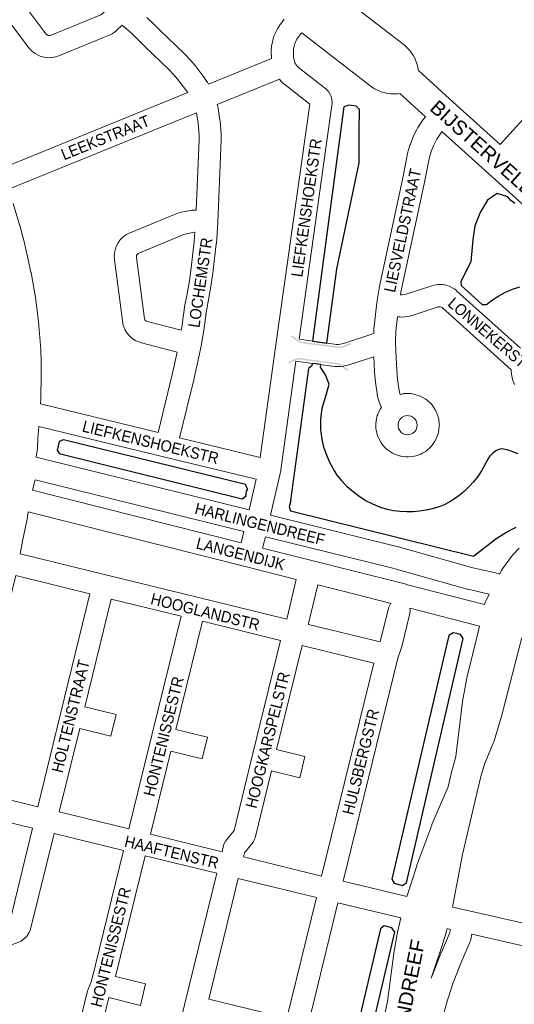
# Model space of a CAD drawing. Header units: metres. Extents: x 123817 to 142006, y 393105 to 406084.
# Tile 23 of 138: x 128319 to 128655, y 399306 to 399973. Entities that reach past the tile are written whole.
import ezdxf
from ezdxf.enums import TextEntityAlignment as Align

# ---------------------------------------------------------------- set-up
doc = ezdxf.new("R2010")
doc.units = ezdxf.units.M
doc.header["$MEASUREMENT"] = 0
doc.styles.add('Style-Arial', font='arial.ttf')

# ---------------------------------------------------------------- blocks, each defined once
blk = doc.blocks.new('gg0-viaduct_132')
at = {"linetype": 'Continuous', "lineweight": 0}
blk.add_hatch(color=7, dxfattribs=at).paths.add_polyline_path([(-55.8, -16.9), (-58, -14), (-40, 0), (40, 0), (58, -14), (55.8, -16.9), (38.7, -3.7), (-38.7, -3.7)])
blk = doc.blocks.new('gg0-viaduct_133')
at = {"linetype": 'Continuous', "lineweight": 0}
blk.add_hatch(color=7, dxfattribs=at).paths.add_polyline_path([(-55.8, -16.9), (-58, -14), (-40, 0), (40, 0), (58, -14), (55.8, -16.9), (38.7, -3.7), (-38.7, -3.7)])

msp = doc.modelspace()

# ---------------------------------------------------------------- linework, layer by layer
at = {"color": 9, "linetype": 'Continuous', "lineweight": 0, "flags": 128}
for points in [[(128339.71, 399962.64), (128338.59, 399962.72), (128337.6, 399963.27), (128337.53, 399963.32), (128337.13, 399963.78), (128320.72, 399985.55), (128320.29, 399986.23), (128320.28, 399986.26), (128320.1, 399987.19), (128320.16, 399987.87), (128320.51, 399988.76), (128320.7, 399989.05), (128337.73, 400011.12), (128374.65, 399982.57), (128377.81, 399979.88), (128375.12, 399977.32), (128374.38, 399976.76), (128340.53, 399962.89), (128339.72, 399962.64), (128339.71, 399962.64)], [(128305.52, 399872.06), (128433.17, 399923.99), (128431.71, 399926.06), (128426.36, 399932.96), (128423.87, 399935.94), (128420.48, 399939.57), (128404.11, 399955.15), (128403.93, 399955.34), (128399.6, 399959.76), (128395.25, 399963.93), (128388.82, 399969.64), (128385.15, 399966.15), (128384.48, 399965.58), (128382.62, 399964.19), (128381.87, 399963.69), (128380.96, 399963.25), (128345.9, 399948.88), (128345.24, 399948.64), (128343.53, 399948.12), (128342.64, 399947.9), (128342.36, 399947.86), (128340.96, 399947.67), (128339.37, 399947.62), (128336.55, 399947.84), (128335.82, 399947.93), (128335, 399948.12), (128333.64, 399948.52), (128332.17, 399949.14), (128329.7, 399950.49), (128329.55, 399950.57), (128328.4, 399951.39), (128327.33, 399952.32), (128326.57, 399953.07), (128325.64, 399954.13), (128325.55, 399954.24), (128325.31, 399954.54), (128308.55, 399976.78)], [(128498.58, 399973.64), (128498.14, 399973.14), (128498.04, 399973.03), (128497.82, 399972.75), (128496.21, 399970.63), (128495.88, 399970.17), (128494.43, 399967.93), (128494.05, 399967.26), (128491.92, 399963.09), (128491.55, 399962.24), (128491.27, 399961.29), (128490.2, 399956.42), (128490.06, 399955.53), (128489.81, 399953.05), (128489.91, 399953.05), (128489.78, 399952.32), (128489.78, 399952.15), (128489.9, 399947.16), (128489.9, 399947.11), (128447.29, 399929.74), (128446.49, 399931.09), (128446.18, 399931.56), (128443.87, 399934.84), (128443.67, 399935.11), (128438.13, 399942.26), (128437.96, 399942.47), (128435.25, 399945.72), (128435.24, 399945.73), (128434.98, 399946.02), (128431.3, 399949.96), (128430.99, 399950.28), (128414.55, 399965.93), (128410.24, 399970.33), (128410.07, 399970.5), (128405.52, 399974.86)], [(128510.46, 399964.45), (128509.6, 399963.47), (128508.32, 399961.77), (128507.23, 399960.1), (128505.71, 399957.12), (128504.94, 399953.63), (128504.79, 399952.04), (128504.88, 399948), (128505.21, 399945.86), (128505.47, 399944.99), (128505.84, 399944.12), (128506.2, 399943.47), (128507.66, 399941.65), (128508.36, 399941.04), (128526.89, 399926.54), (128528.01, 399925.45), (128528.62, 399924.62), (128529.54, 399923.14), (128530.24, 399921.72), (128530.53, 399920.72), (128530.89, 399919.02), (128531.05, 399917.46), (128531.04, 399917.07), (128531, 399916.2), (128530.94, 399915.54), (128508.65, 399756.82), (128532.65, 399753.45), (128534.08, 399753.32), (128535.33, 399753.33), (128536.46, 399753.46), (128538.71, 399754), (128559.23, 399760.66), (128559.29, 399762.9), (128559.33, 399763.54), (128561.35, 399781.46), (128561.37, 399781.58), (128561.39, 399781.79), (128562.89, 399791.24), (128562.97, 399791.64), (128578.75, 399865.15), (128582.43, 399883.59), (128582.63, 399884.39), (128584.03, 399888.78), (128584.13, 399889.08), (128584.13, 399889.09), (128585.72, 399893.42), (128586.07, 399894.23), (128588.74, 399899.49), (128589.18, 399900.25), (128592.79, 399905.68), (128593.19, 399906.24), (128594.3, 399907.61)], [(128644.99, 399888.84), (128653.83, 399898.57), (128688.26, 399936.5), (128688.26, 399936.5), (128688.26, 399936.5), (128690.85, 399939.35), (128703.62, 399932.71), (128708.65, 399928.18), (128708.65, 399928.18), (128720.42, 399917.57), (128720.42, 399917.57), (128720.42, 399917.57), (128732.14, 399907), (128738.55, 399901.22), (128740.96, 399903.87), (128752.06, 399893.79), (128701.57, 399838.18), (128701.37, 399838.02)], [(128482.24, 399676.71), (128427.68, 399689.97), (128437.51, 399730.24), (128437.55, 399730.43), (128442.24, 399752.03), (128442.26, 399752.21), (128442.32, 399752.41), (128443.99, 399762.69), (128444.02, 399762.86), (128445.88, 399776.05), (128447.56, 399784.8), (128447.59, 399784.96), (128449.11, 399793.93), (128449.14, 399794.09), (128450.46, 399803.1), (128450.49, 399803.34), (128452.55, 399821.42), (128452.58, 399821.71), (128453.63, 399835.83), (128453.63, 399836.04), (128453.64, 399836.07), (128455.95, 399891.75), (128455.96, 399892.06), (128455.95, 399892.24), (128455.87, 399895.54), (128455.85, 399896), (128455.08, 399904.76), (128455.03, 399905.21), (128453.84, 399913.13), (128453.74, 399913.68), (128453.22, 399915.96), (128495.29, 399933.1), (128496.37, 399931.76), (128496.46, 399931.64), (128497.23, 399930.85), (128498.57, 399929.66), (128498.93, 399929.36), (128515.87, 399916.11), (128492.75, 399751.48), (128482.24, 399676.71)], [(128311.38, 399858.24), (128439.11, 399910.22), (128440.16, 399903.22), (128440.88, 399894.93), (128440.95, 399892.12), (128438.97, 399844.3), (128437.72, 399844.38), (128436.01, 399844.28), (128432.57, 399843.68), (128432.55, 399843.68), (128432.01, 399843.56), (128426.38, 399842.14), (128425.37, 399841.8), (128392.97, 399828.46), (128392.07, 399828.02), (128391.59, 399827.72), (128390.42, 399826.92), (128389.21, 399825.89), (128387.27, 399823.84), (128386.97, 399823.5), (128386.05, 399822.12), (128384.76, 399819.61), (128384.38, 399818.74), (128384.06, 399817.61), (128383.52, 399814.84), (128383.64, 399814.83), (128383.38, 399813.41), (128383.39, 399813.12), (128383.46, 399811.33), (128383.52, 399810.65), (128389.15, 399767.61), (128389.54, 399766.01), (128389.71, 399765.58), (128390.84, 399763), (128391.94, 399761.2), (128393.75, 399759.03), (128393.77, 399759.01), (128395.32, 399757.61), (128397.65, 399756.03), (128398.1, 399755.75), (128399.27, 399755.21), (128401.18, 399754.51), (128401.91, 399754.28), (128426.05, 399748.14), (128422.91, 399733.71), (128413.11, 399693.52)], [(128605.46, 399897.55), (128605.09, 399897.1), (128601.92, 399892.32), (128599.65, 399887.84), (128598.28, 399884.09), (128597.06, 399880.25), (128593.45, 399862.17), (128593.43, 399862.06), (128577.68, 399788.69), (128577.4, 399786.95), (128577.82, 399786.88), (128578.43, 399786.88), (128580.53, 399787.22), (128598.53, 399793.09), (128599.26, 399793.29), (128601.22, 399793.71), (128601.51, 399793.77), (128603.02, 399793.88), (128605.84, 399793.81), (128606.94, 399793.69), (128607.41, 399793.59), (128608.79, 399793.26), (128610.28, 399792.72), (128612.82, 399791.49), (128613.3, 399791.24), (128614.17, 399790.65), (128615.28, 399789.78), (128615.67, 399789.45), (128658.65, 399750.78)], [(128413.11, 399693.52), (128333.35, 399712.94), (128333.54, 399716.67), (128333.55, 399716.87), (128333.93, 399732.91), (128333.94, 399733.09), (128333.94, 399733.18), (128333.84, 399741.31), (128333.84, 399741.5), (128333.55, 399749.63), (128333.53, 399749.9), (128332.35, 399766.13), (128332.32, 399766.43), (128331.22, 399776.24), (128331.19, 399776.44), (128330, 399784.94), (128329.96, 399785.19), (128326.98, 399802.08), (128326.93, 399802.34), (128325.14, 399810.72), (128325.1, 399810.89), (128321.78, 399824.92), (128321.73, 399825.11), (128319.54, 399833.39), (128319.47, 399833.63), (128314.91, 399848.79)], [(128428.83, 399762.91), (128405.98, 399768.72), (128405.29, 399768.98), (128404.6, 399769.44), (128404.16, 399769.97), (128403.88, 399770.6), (128398.43, 399812.25), (128398.41, 399812.82), (128398.58, 399813.69), (128398.89, 399814.3), (128399.49, 399814.92), (128430.58, 399827.73), (128435.42, 399828.95), (128437.72, 399829.35), (128438.1, 399829.33), (128437.63, 399822.97), (128435.6, 399805.16), (128434.31, 399796.36), (128432.81, 399787.55), (128431.11, 399778.7), (128431.05, 399778.33), (128429.18, 399765.03), (128428.83, 399762.91)], [(128654.66, 399726.23), (128653.74, 399728.42), (128653.61, 399728.76), (128653.35, 399729.61), (128652.81, 399731.92), (128652.63, 399733.17), (128652.48, 399735.54), (128652.47, 399736), (128652.49, 399736.14), (128605.83, 399778.12), (128605.55, 399778.34), (128604.54, 399778.84), (128603.52, 399778.86), (128602.82, 399778.71), (128584.63, 399772.78), (128583.6, 399772.52), (128583.5, 399772.51), (128580.21, 399771.97), (128578.97, 399771.88), (128577.22, 399771.89), (128576.18, 399771.96), (128575.39, 399772.08), (128574.27, 399762.19), (128574.09, 399755.09), (128574.13, 399748.75), (128574.8, 399735.86), (128575.41, 399729.56), (128576.38, 399722.14), (128576.63, 399720.86), (128577.14, 399719.41), (128579.38, 399719.89), (128579.62, 399719.93), (128581.15, 399720.04), (128584.5, 399719.94), (128585.57, 399719.83), (128586.27, 399719.68), (128589.49, 399718.79), (128591.14, 399718.11), (128594.06, 399716.49), (128594.17, 399716.43), (128595.51, 399715.44), (128597.97, 399713.16), (128598.62, 399712.48), (128599.12, 399711.81), (128600.97, 399709.02), (128601.77, 399707.44), (128601.78, 399707.42), (128602.91, 399704.28), (128603.31, 399702.54), (128603.68, 399699.21), (128603.72, 399698.4), (128603.66, 399697.43), (128603.22, 399694.11), (128602.83, 399692.52), (128602.78, 399692.38), (128601.58, 399689.26), (128600.74, 399687.68), (128598.83, 399684.94), (128598.42, 399684.4), (128597.64, 399683.6), (128595.14, 399681.38), (128594, 399680.55), (128592.35, 399679.57), (128592.26, 399679.52), (128591.07, 399678.97), (128587.93, 399677.83), (128586.67, 399677.49), (128586.19, 399677.42), (128582.87, 399677.06), (128581.82, 399677.09), (128581.08, 399677.07), (128577.76, 399677.5), (128577.43, 399677.56), (128576.03, 399677.94), (128572.91, 399679.14), (128571.86, 399679.65), (128571.33, 399679.98), (128568.58, 399681.89), (128567.25, 399683.07), (128565.03, 399685.57), (128564.89, 399685.73), (128564.01, 399687.04), (128562.44, 399690), (128562.02, 399690.94), (128561.8, 399691.66), (128560.98, 399694.9), (128560.75, 399696.68), (128560.72, 399700.02), (128560.72, 399700.09), (128561.01, 399701.78), (128560.91, 399701.79), (128561.67, 399705.05), (128561.93, 399705.92), (128562.28, 399706.73), (128563.79, 399709.72), (128564.46, 399710.8), (128564.12, 399711.44), (128563.72, 399712.35), (128563.7, 399712.43), (128562.3, 399716.38), (128562.02, 399717.41), (128561.61, 399719.47), (128561.53, 399719.96), (128560.52, 399727.74), (128560.49, 399727.98), (128559.85, 399734.58), (128559.82, 399734.92), (128559.31, 399744.91), (128543.07, 399739.64), (128542.51, 399739.49), (128539.53, 399738.76), (128539.07, 399738.67), (128538.59, 399738.6), (128536.6, 399738.38), (128535.85, 399738.33), (128533.85, 399738.31), (128533.1, 399738.34), (128531.11, 399738.52), (128530.74, 399738.57), (128506.56, 399741.97), (128495.95, 399666.42), (128495.86, 399666.08), (128495.83, 399665.78), (128489.34, 399637.61), (128574.94, 399616.46), (128575.18, 399616.4), (128626.47, 399601.93), (128643.7, 399597.95), (128644.26, 399597.8), (128644.57, 399597.7)], [(128582.12, 399692.07), (128580.58, 399692.26), (128579.14, 399692.82), (128577.87, 399693.7), (128576.84, 399694.86), (128576.12, 399696.22), (128575.74, 399697.72), (128575.72, 399699.27), (128576.07, 399700.78), (128576.87, 399702.36), (128577.07, 399702.62), (128578.46, 399703.9), (128579.45, 399704.49), (128579.86, 399704.66), (128581.6, 399705.02), (128583.14, 399704.98), (128584.63, 399704.57), (128585.98, 399703.81), (128587.12, 399702.76), (128587.97, 399701.48), (128588.5, 399700.02), (128588.67, 399698.48), (128588.47, 399696.95), (128587.91, 399695.51), (128587.03, 399694.24), (128585.72, 399693.09), (128585.29, 399692.83), (128583.66, 399692.23), (128582.12, 399692.07)], [(128474.77, 399641.21), (128330.38, 399676.91), (128331.35, 399682.7), (128331.44, 399683.61), (128331.7, 399689.49), (128332.34, 399697.75), (128416.84, 399677.17), (128416.84, 399677.17), (128416.85, 399677.17), (128479.55, 399661.92), (128474.77, 399641.21)], [(128328.03, 399654.51), (128329.8, 399661.6), (128471.27, 399626.62)], [(128506.77, 399594.02), (128506.75, 399593.95), (128500.63, 399568.09), (128500.32, 399567.18), (128439.5, 399582.03), (128439.5, 399582.03), (128439.5, 399582.03), (128377.68, 399597.13), (128319.67, 399611.31), (128321.18, 399620.04), (128324.01, 399632.79), (128324.12, 399633.43), (128324.96, 399639.81)], [(128637.45, 399584), (128622.92, 399587.35), (128622.57, 399587.44), (128571.23, 399601.93), (128485.83, 399623.02)], [(128331.57, 399440.02), (128281.27, 399452.3), (128316.59, 399596.62), (128366.83, 399584.34), (128347.19, 399503.95), (128347.19, 399503.95), (128347.19, 399503.95), (128331.57, 399440.02)], [(128571, 399577.84), (128570.72, 399577.6), (128569.42, 399575.35), (128569.18, 399574.56), (128563.81, 399552.61), (128563.51, 399551.75), (128514.95, 399563.61), (128515.14, 399564.27), (128521.31, 399590.36)], [(128393.28, 399424.96), (128408.88, 399488.58), (128428.65, 399569.24), (128381.4, 399580.78), (128363.54, 399507.68), (128384.73, 399502.51), (128381.17, 399487.94), (128359.98, 399493.11), (128346.15, 399436.46), (128393.28, 399424.96)], [(128583.65, 399574.61), (128583.97, 399572.78), (128583.75, 399571), (128578.29, 399548.68), (128578.07, 399547.96), (128575.51, 399540.71), (128538.51, 399389.53), (128581.69, 399379.17)], [(128456.46, 399409.53), (128457.51, 399413.79), (128457.74, 399414.57), (128458.86, 399416.59), (128464.6, 399424.01), (128477.09, 399475.07), (128496.1, 399552.77), (128443.22, 399565.68), (128425.23, 399492.3), (128446.59, 399487.08), (128443.03, 399472.51), (128421.66, 399477.73), (128407.86, 399421.4), (128456.46, 399409.53)], [(128523.93, 399393.06), (128559.24, 399537.35), (128510.68, 399549.21), (128493.45, 399478.8), (128512.62, 399474.12), (128509.06, 399459.54), (128489.88, 399464.23), (128478.79, 399418.9), (128478.55, 399418.12), (128477.44, 399416.1), (128471.7, 399408.67), (128471.04, 399405.98), (128523.93, 399393.06)], [(128834.85, 399504.52), (128834.36, 399503.67), (128834.08, 399502.73), (128815.64, 399420.16), (128794.74, 399327.17), (128769.48, 399333.15), (128756.62, 399337.67), (128755.82, 399337.91), (128739.37, 399341.7), (128739.35, 399341.7), (128739.35, 399341.7), (128719.05, 399346.31), (128715.92, 399347.21), (128709.67, 399349.53), (128709.02, 399349.74), (128702.65, 399351.48), (128702.33, 399351.56), (128621.85, 399369.84), (128621.85, 399369.84), (128621.85, 399369.84), (128612.53, 399371.96)], [(128290.35, 399353.76), (128273.22, 399400.43), (128272.49, 399402.75), (128271.72, 399406.75), (128271.61, 399408.09), (128271.71, 399412.23), (128271.89, 399413.58), (128277.73, 399437.73), (128328.02, 399425.45), (128312.53, 399362.08), (128312.43, 399361.85), (128290.35, 399353.76)], [(128314.25, 399288.67), (128300.65, 399325.69), (128295.52, 399339.67), (128317.99, 399347.91), (128318.58, 399348.15), (128319.64, 399348.65), (128320.22, 399348.95), (128320.76, 399349.29), (128321.71, 399349.96), (128323.07, 399351.18), (128324.49, 399352.8), (128324.59, 399352.91), (128325.75, 399354.82), (128326.59, 399356.81), (128326.73, 399357.16), (128326.96, 399357.94), (128342.59, 399421.89), (128389.71, 399410.39), (128368.01, 399321.83), (128365.74, 399316.49), (128365.6, 399316.12), (128365.36, 399315.33), (128359.47, 399291.06)], [(128423.6, 399275.4), (128431.06, 399305.85), (128452.89, 399394.96), (128404.29, 399406.83), (128384.22, 399324.95), (128404.66, 399319.96), (128401.09, 399305.38), (128379.65, 399310.63), (128374.05, 399287.52), (128423.6, 399275.4)], [(128500.33, 399296.62), (128447.42, 399309.57), (128467.47, 399391.41), (128520.37, 399378.49), (128500.33, 399296.62)], [(128551.38, 399244.54), (128536.39, 399247.81), (128505.67, 399255.33), (128513.12, 399285.77), (128534.95, 399374.96), (128577.53, 399364.74)], [(128608.97, 399357.39), (128611.21, 399356.88), (128610.58, 399354.08), (128605.07, 399341.44), (128604.96, 399341.17), (128598.84, 399325.5), (128598.78, 399325.34), (128598.68, 399325.02), (128598.28, 399323.76)], [(128698.85, 399336.96), (128625.84, 399353.55), (128625.05, 399350.07), (128624.78, 399349.16), (128624.61, 399348.73), (128618.88, 399335.58), (128612.91, 399320.28), (128608.39, 399305.9), (128607.29, 399301.45), (128596.97, 399234.42), (128694.93, 399212.46)]]:
    msp.add_lwpolyline(points, dxfattribs=at)
at = {"color": 40, "linetype": 'Continuous', "lineweight": 0, "flags": 128}
for points in [[(128533.6, 399992.09), (128579.81, 399956.35), (128580.84, 399955.43), (128583.02, 399953.2), (128583.54, 399952.64), (128584.16, 399951.8), (128585.91, 399949.22), (128586.78, 399947.63), (128588.03, 399944.78), (128588.27, 399944.19), (128588.6, 399943.06), (128589.32, 399940.03), (128589.44, 399939.41), (128589.55, 399938.82), (128613.19, 399917.51), (128644.99, 399888.84)], [(128594.3, 399907.61), (128576.87, 399923.32), (128575.68, 399923.14), (128573.87, 399923.03), (128570.78, 399923.13), (128569.36, 399923.28), (128568.97, 399923.35), (128565.95, 399924.01), (128564.22, 399924.56), (128561.36, 399925.75), (128560.22, 399926.32), (128560.15, 399926.36), (128558.81, 399927.15), (128557.77, 399927.85), (128510.46, 399964.45)], [(128605.46, 399897.55), (128637.14, 399868.99), (128637.14, 399868.99), (128740.88, 399775.48)], [(128657.81, 399615.2), (128653.4, 399610.44), (128653.08, 399610.07), (128652.65, 399609.51), (128646.56, 399601.13), (128645.92, 399600.12), (128644.57, 399597.7)], [(128634.31, 399577), (128634.34, 399577.13), (128634.69, 399578.32), (128635.14, 399579.35), (128637.45, 399584)], [(128581.69, 399379.17), (128588.36, 399400.07), (128588.49, 399400.45), (128588.52, 399400.52), (128598.56, 399427.45), (128598.73, 399427.89), (128609.71, 399453.51), (128612.5, 399465.23), (128612.6, 399465.62), (128614.99, 399474.14), (128619.73, 399513.03), (128619.83, 399513.7), (128622.86, 399529.52), (128622.98, 399530.07), (128629.87, 399557.58), (128630.96, 399562.38)], [(128612.53, 399371.96), (128613.54, 399376.43), (128613.62, 399376.82), (128619.34, 399407.63), (128628.96, 399448.05), (128628.96, 399448.05), (128628.96, 399448.05), (128631.91, 399460.4), (128634.29, 399468.87), (128640.22, 399483.06), (128640.39, 399483.5), (128640.55, 399483.96), (128645.69, 399500.58), (128645.83, 399501.06), (128659.29, 399553.7), (128659.55, 399554.58)], [(128551.38, 399244.54), (128553.39, 399252.67), (128553.52, 399253.12), (128556.48, 399263.09), (128556.58, 399263.42), (128559.82, 399273.08), (128564.8, 399290.45), (128568.52, 399307.97), (128572.71, 399339.08), (128572.75, 399339.34), (128574.85, 399352.27), (128574.94, 399352.78), (128577.53, 399364.74)], [(128608.97, 399357.39), (128608.53, 399355.75), (128608.46, 399355.47), (128605.95, 399346.97), (128605.84, 399346.61), (128599.58, 399328), (128598.28, 399323.76)]]:
    msp.add_lwpolyline(points, dxfattribs=at)
at = {"flags": 128}
for points in [[(128527.41, 399754.18), (128534.2, 399804.53), (128549.32, 399876.45), (128549.45, 399897.63), (128549.55, 399912.57), (128547.31, 399914.66), (128542.36, 399915.42), (128538.99, 399914.23), (128517.7, 399755.55)], [(128470, 399648.59), (128472.8, 399650.69), (128472.89, 399651.13), (128472.59, 399651.19), (128473.3, 399654.67), (128473.63, 399654.6), (128473.74, 399655.14), (128472.27, 399658.28), (128348.9, 399688.65), (128346.12, 399687.4), (128344.72, 399681.63), (128346.1, 399679.33)], [(128571.45, 399390.93), (128573.14, 399388.1), (128578.55, 399386.74), (128581.55, 399388.54), (128619.8, 399553.9), (128618.02, 399556.69), (128615.54, 399557.3), (128613.07, 399557.91), (128610.11, 399556.06), (128607.41, 399544.51)], [(128541.1, 399258.99), (128542.71, 399256.63), (128543.56, 399256.41), (128546.93, 399255.76), (128546.88, 399255.55), (128547.63, 399255.36), (128550.55, 399257.1), (128573.44, 399355.1), (128571.54, 399358.02), (128566.36, 399359.24), (128564.18, 399357.61), (128563.72, 399357.26), (128540.83, 399259.38)]]:
    msp.add_lwpolyline(points, close=True, dxfattribs=at)
for points in [[(128654.95, 399848.76), (128652.19, 399850.91), (128650.2, 399853.27), (128642.8, 399855.48), (128636.41, 399851.13), (128631.48, 399842.71), (128627.84, 399833.71), (128626.46, 399824.1), (128624.94, 399809.29), (128618.33, 399795.94), (128618.54, 399793.13), (128632.71, 399780.34), (128635.71, 399780.34), (128639.74, 399783.51), (128644.04, 399786.32), (128648.58, 399788.76), (128653.32, 399790.78), (128658.22, 399792.39)], [(128657.21, 399679.12), (128653.45, 399680.42), (128652.48, 399680.91), (128650.44, 399681.69), (128649.38, 399681.97), (128647.2, 399682.38), (128646.09, 399682.45), (128644.98, 399682.35), (128643.92, 399682.07), (128642.92, 399681.63), (128641.98, 399681.09), (128640.14, 399679.8), (128639.29, 399679.02), (128637.74, 399677.3), (128636.52, 399675.55), (128633.31, 399669.57), (128632.18, 399667.64), (128629.72, 399663.9), (128626.93, 399660.29), (128623.8, 399656.85), (128620.51, 399653.69), (128617.08, 399650.82), (128615.28, 399649.49), (128611.51, 399647.02), (128609.55, 399645.9), (128607.54, 399644.9), (128605.5, 399644.01), (128603.42, 399643.22), (128601.31, 399642.54), (128597, 399641.41), (128594.78, 399640.95), (128590.3, 399640.26), (128585.96, 399639.92), (128581.6, 399639.87), (128577.14, 399640.08), (128572.7, 399640.6), (128568.42, 399641.42), (128563.41, 399642.97), (128558.54, 399644.96), (128553.87, 399647.35), (128549.42, 399650.14), (128545.23, 399653.31), (128541.33, 399656.83), (128537.75, 399660.67), (128534.52, 399664.81), (128531.66, 399669.21), (128529.19, 399673.84), (128527.13, 399678.68), (128525.49, 399683.67), (128524.3, 399688.78), (128523.55, 399693.98), (128523.47, 399694.89), (128523.38, 399702.55), (128524.36, 399710.15), (128527.29, 399719.81), (128528.94, 399726.41), (128526.55, 399732.77), (128523.23, 399737.86), (128523.47, 399739.59), (128521.51, 399739.87), (128517.53, 399740.43), (128517.31, 399738.73), (128515, 399736.98), (128502.82, 399647.49), (128503.12, 399647.42), (128501.89, 399643.2), (128502.74, 399640.42), (128626.82, 399609.8), (128641.93, 399621.49), (128648.66, 399625.85), (128655.82, 399629.47)]]:
    msp.add_lwpolyline(points, dxfattribs=at)
at = {"color": 191, "linetype": 'Continuous', "lineweight": 0, "flags": 128}
for points in [[(128471.27, 399626.62), (128469.33, 399618.92), (128328.03, 399654.51)], [(128324.96, 399639.81), (128472.95, 399602.54), (128506.77, 399594.02)], [(128485.83, 399623.02), (128483.88, 399615.25), (128581.26, 399590.72), (128581.3, 399590.71), (128634.31, 399577)], [(128521.31, 399590.36), (128537.7, 399586.23), (128571, 399577.84)], [(128630.96, 399562.38), (128619.66, 399565.3), (128583.65, 399574.61)]]:
    msp.add_lwpolyline(points, dxfattribs=at)

# ---------------------------------------------------------------- block references
at = {"color": 7, "linetype": 'Continuous', "lineweight": 0}
for name, p, xscale, yscale, zscale, rotation in [('gg0-viaduct_132', (128523.09, 399752.49), 0.3575000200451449, 0.2581465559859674, 0.3575000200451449, 172.7104677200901), ('gg0-viaduct_133', (128522.04, 399742.33), 0.3575000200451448, 0.2581465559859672, 0.3575000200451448, 352.586766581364)]:
    msp.add_blockref(name, p, dxfattribs=dict(at, xscale=xscale, yscale=yscale, zscale=zscale, rotation=rotation))

# ---------------------------------------------------------------- texts
at = {"style": 'Style-Arial'}
for s, rotation, p in [('BIJSTERVELDENLAAN', 318.24679, (128653.39, 399868.23)), ('HEEREVELDENDREEF', 78.64658, (128575.07, 399278.52))]:
    msp.add_text(s, height=9.6, rotation=rotation, dxfattribs=at).set_placement(p, align=Align.MIDDLE_CENTER)
at = {"color": 8, "style": 'Style-Arial', "width": 0.909091}
for s, rotation, p in [('LEEKSTRAAT', 22.01416, (128377.38, 399893.48)), ('LIEFKENSHOEKSTR', 81.97236, (128513.63, 399845.91)), ('LIESVELDSTRAAT', 77.88321, (128578.78, 399830.53)), ('LOCHEMSTR', 81.62678, (128441.72, 399795.19)), ('LONNEKERSTR', 319.2703, (128639.06, 399759.01)), ('LIEFKENSHOEKSTR', 346.40847, (128408.03, 399687)), ('HARLINGENDREEF', 346.11478, (128482.14, 399631.55)), ('LANGENDIJK', 345.90681, (128469.02, 399611.39)), ('HOOGLANDSTR', 346.12497, (128445.05, 399572.12)), ('HOLTENSTRAAT', 76.30281, (128353.78, 399501.38)), ('HONTENISSESTR', 76.02489, (128416.84, 399487.68)), ('HOOGKARSPELSTR', 76.05963, (128487.33, 399485.18)), ('HULSBERGSTR', 76.00824, (128550.46, 399470.44)), ('HAAFTENSTR', 346.51962, (128422.34, 399409.24)), ('HONTENISSESTR', 76.02489, (128381.03, 399344.89))]:
    msp.add_text(s, height=7.7, rotation=rotation, dxfattribs=at).set_placement(p, align=Align.MIDDLE_CENTER)

doc.saveas('drawing.dxf')
